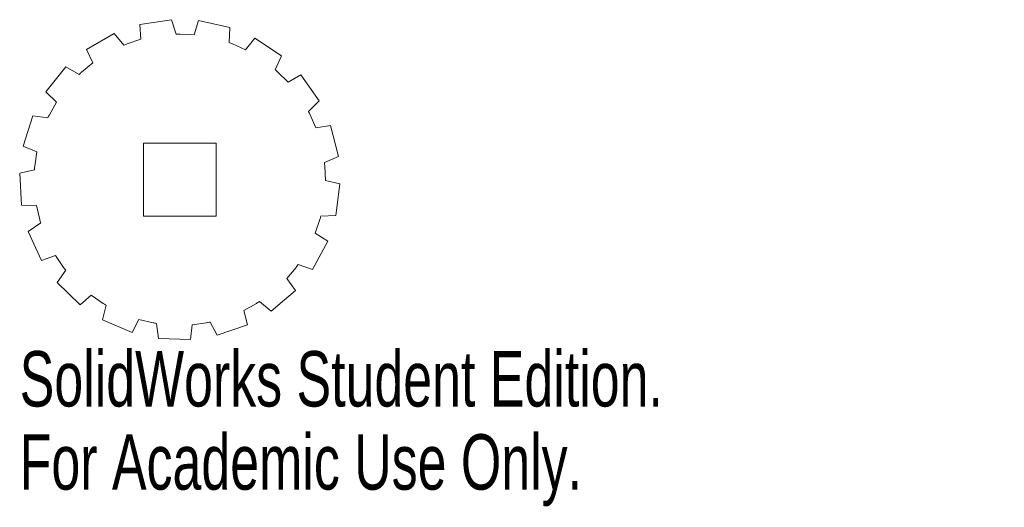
# Model space of a CAD drawing. Header units: inches. Extents: x -0.55 to 2.83, y -1.13 to 0.55.
import ezdxf

# ---------------------------------------------------------------- set-up
doc = ezdxf.new("R2010")
doc.units = ezdxf.units.IN
doc.header["$MEASUREMENT"] = 0
doc.styles.add('SLDTEXTSTYLE0', font='TXT', dxfattribs={"width": 0.7})

msp = doc.modelspace()

# ---------------------------------------------------------------- linework, layer by layer
at = {"color": 7, "linetype": 'Continuous', "lineweight": 15}
for p, q in [((-0.1371, 0.5326), (-0.0284, 0.5493)), ((-0.0284, 0.5493), (-0.0122, 0.4999)), ((0.0496, 0.4975), (0.0646, 0.5462)), ((0.0646, 0.5462), (0.172, 0.5224)), ((-0.1335, 0.4819), (-0.1371, 0.5326)), ((0.172, 0.5224), (0.1692, 0.4705)), ((-0.3203, 0.4471), (-0.2249, 0.5019)), ((-0.2249, 0.5019), (-0.1919, 0.4617)), ((-0.1806, 0.4662), (-0.1335, 0.4819)), ((0, 0.5), (0.0496, 0.4975)), ((0.226, 0.446), (0.2575, 0.486)), ((0.2575, 0.486), (0.3491, 0.425)), ((-0.2985, 0.4011), (-0.3203, 0.4471)), ((0.1806, 0.4662), (0.226, 0.446)), ((0.3491, 0.425), (0.3277, 0.3776)), ((-0.4602, 0.3013), (-0.391, 0.3868)), ((-0.391, 0.3868), (-0.3458, 0.3612)), ((-0.3368, 0.3695), (-0.2985, 0.4011)), ((0.3368, 0.3695), (0.3718, 0.3343)), ((0.3718, 0.3343), (0.4157, 0.3601)), ((0.4157, 0.3601), (0.479, 0.2702)), ((-0.4233, 0.2662), (-0.4602, 0.3013)), ((-0.4476, 0.2229), (-0.4233, 0.2662)), ((0.479, 0.2702), (0.442, 0.2337)), ((-0.5379, 0.1147), (-0.5043, 0.2194)), ((-0.5043, 0.2194), (-0.4529, 0.2119)), ((0.4476, 0.2229), (0.4675, 0.1774)), ((0.4675, 0.1774), (0.5177, 0.1857)), ((0.5177, 0.1857), (0.5443, 0.0789)), ((-0.4908, 0.0953), (-0.5379, 0.1147)), ((-0.125, -0.125), (-0.125, 0.125)), ((-0.125, 0.125), (0.125, 0.125)), ((0.125, -0.125), (0.125, 0.125)), ((-0.4979, 0.0461), (-0.4908, 0.0953)), ((0.5443, 0.0789), (0.4966, 0.0583)), ((-0.5495, 0.0224), (-0.4988, 0.034)), ((0.4979, 0.0461), (0.5, -0.0035)), ((-0.543, -0.0874), (-0.5495, 0.0224)), ((0.5, -0.0035), (0.5498, -0.0139)), ((0.5498, -0.0139), (0.5361, -0.123)), ((-0.4921, -0.0884), (-0.543, -0.0874)), ((-0.4809, -0.1368), (-0.4921, -0.0884)), ((-0.125, -0.125), (0.125, -0.125)), ((0.5361, -0.123), (0.4841, -0.1251)), ((-0.5205, -0.1776), (-0.4774, -0.1485)), ((0.4809, -0.1368), (0.465, -0.1839)), ((-0.4748, -0.2776), (-0.5205, -0.1776)), ((0.465, -0.1839), (0.5077, -0.2116)), ((0.5077, -0.2116), (0.4554, -0.3084)), ((-0.4269, -0.2602), (-0.4748, -0.2776)), ((-0.399, -0.3013), (-0.4269, -0.2602)), ((0.399, -0.3013), (0.3671, -0.3394)), ((0.4554, -0.3084), (0.4062, -0.2915)), ((-0.4212, -0.3536), (-0.3915, -0.311)), ((-0.3424, -0.4304), (-0.4212, -0.3536)), ((0.3671, -0.3394), (0.397, -0.3807)), ((-0.3041, -0.3969), (-0.3424, -0.4304)), ((-0.2632, -0.4251), (-0.3041, -0.3969)), ((0.397, -0.3807), (0.3133, -0.4521)), ((-0.265, -0.4819), (-0.2528, -0.4314)), ((0.2632, -0.4251), (0.2197, -0.4491)), ((0.3133, -0.4521), (0.2735, -0.4186)), ((0.2197, -0.4491), (0.2326, -0.4984)), ((-0.1638, -0.525), (-0.265, -0.4819)), ((-0.1402, -0.4799), (-0.1638, -0.525)), ((-0.0919, -0.4915), (-0.1402, -0.4799)), ((-0.073, -0.5451), (-0.0799, -0.4936)), ((0.0427, -0.4982), (0.0369, -0.5488)), ((0.0919, -0.4915), (0.0427, -0.4982)), ((0.1288, -0.5347), (0.1038, -0.4891)), ((0.2326, -0.4984), (0.1288, -0.5347)), ((0.0369, -0.5488), (-0.073, -0.5451))]:
    msp.add_line(p, q, dxfattribs=at)
for start, end in [(90, 91.3978), (111.1765, 112.5743), (68.8235, 70.2213), (47.6471, 49.0449), (132.3529, 133.7508), (153.5294, 154.9272), (26.4706, 27.8684), (174.7059, 176.1037), (5.2941, 6.6919), (344.1176, 345.5155), (195.8824, 197.2802), (217.0588, 218.4566), (322.9412, 324.339), (238.2353, 239.6331), (301.7647, 303.1625), (259.4118, 260.8096), (280.5882, 281.9861)]:
    msp.add_arc((0, 0), 0.5, start, end, dxfattribs=at)

# ---------------------------------------------------------------- texts
at = {"color": 7, "linetype": 'Continuous', "char_height": 0.1903, "attachment_point": 1, "style": 'SLDTEXTSTYLE0'}
for s, insert in [('SolidWorks Student Edition.', (-0.5495, -0.5889)), ('For Academic Use Only.', (-0.5495, -0.8744))]:
    msp.add_mtext(s, dxfattribs=dict(at, insert=insert))

doc.saveas('drawing.dxf')
